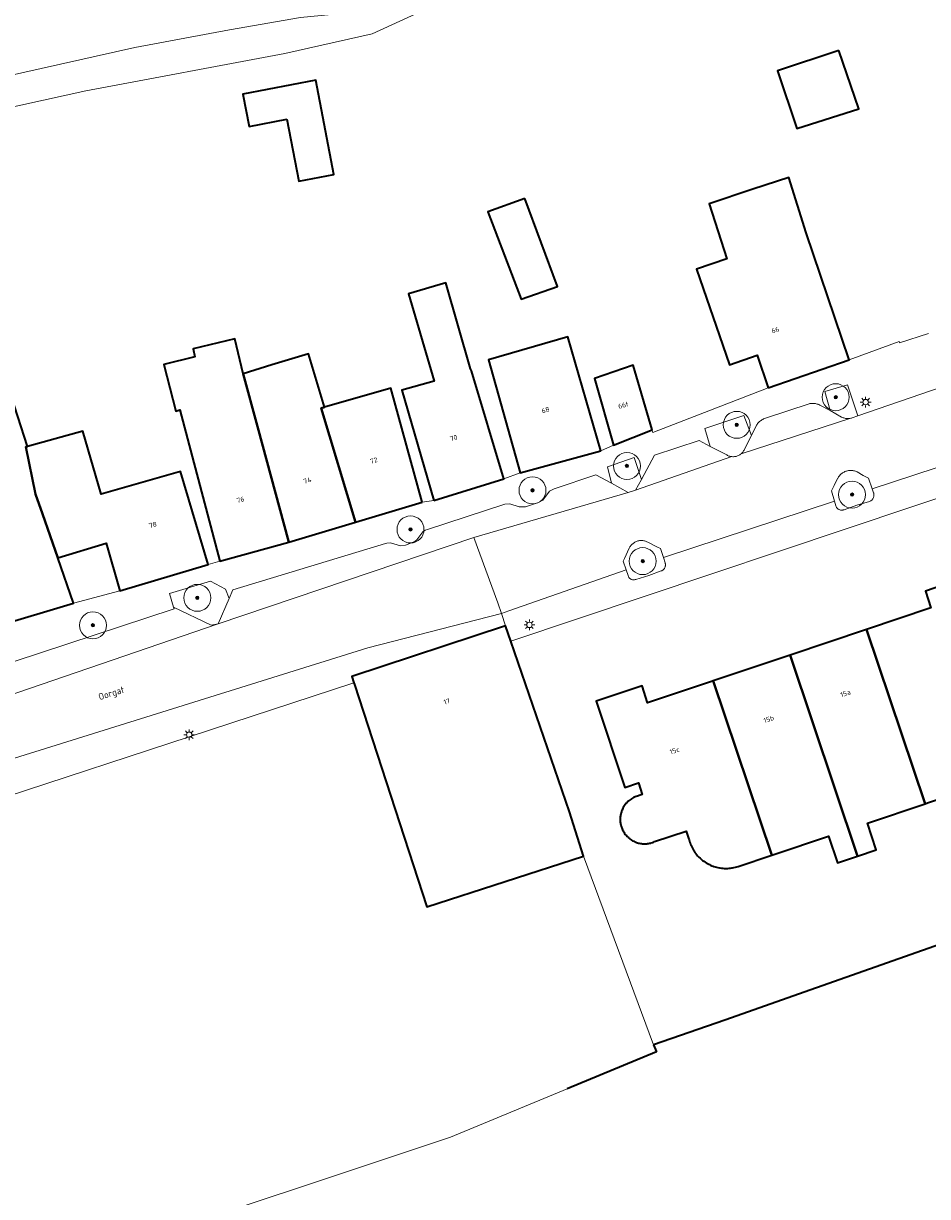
# Model space of a CAD drawing. Header units: metres. Extents: x 131489 to 134032, y 502353 to 503606.
# Tile 43 of 90: x 132842 to 132909, y 502985 to 503072. Entities that reach past the tile are written whole.
import ezdxf
from ezdxf.enums import TextEntityAlignment as Align

# ---------------------------------------------------------------- set-up
doc = ezdxf.new("R2010")
doc.units = ezdxf.units.M
for name, color, linetype, lineweight in [('B-WE-GK-BESCHOEIING-G', 130, 'GK-BESCHOEIING', 35), ('B-WE-GR-BOOM-S', 92, 'Continuous', 25), ('B-WE-GR-GROENVOORZIENING-GV', 80, 'Continuous', 18), ('B-WE-KL-ET_LS_OV_LICHTMAST-S', 190, 'Continuous', 25), ('B-WE-OG-BEBOUWING-GV', 7, 'Continuous', 35), ('B-WE-OG-BEBOUWING-T18', 1, 'Continuous', 18), ('B-WE-OG-TERREIN_ERF-GV', 7, 'Continuous', 18), ('B-WE-OG-TOPOGRAFIE-T18', 1, 'Continuous', 18), ('B-WE-OG-WATER_SLOOT-GV', 120, 'Continuous', 18), ('B-WE-VH-VERHARDING_BETONSTRAATSTEEN-GV', 252, 'Continuous', 18), ('B-WE-VH-VERHARDING_STRAATBAKSTEEN-GV', 252, 'Continuous', 18)]:
    doc.layers.add(name, color=color, linetype=linetype, lineweight=lineweight)
doc.styles.add('NLCS-ISO-M200-T18', font='NLCS-ISO.ttf', dxfattribs={"height": 0.36})
doc.styles.add('NLCS-ISO-M200-T25', font='NLCS-ISO.ttf', dxfattribs={"height": 0.5})
doc.linetypes.add('GK-BESCHOEIING', pattern='A,30,-5,[1,NLCS.SHX,S=1,R=0,X=0,Y=0],-5', length=40)

# ---------------------------------------------------------------- blocks, each defined once
blk = doc.blocks.new('SKL-ET_OV_LICHTMAST-SO')
at = {"color": 0, "linetype": 'ByBlock', "lineweight": 18}
for points in [[(-1.25, 0), (-2, 0)], [(-1.41, 1.41), (-0.88, 0.88)], [(0, 2), (0, 1.25)], [(0.88, 0.88), (1.41, 1.41)], [(2, 0), (1.25, 0)], [(-1.41, -1.41), (-0.88, -0.88)], [(0, -1.25), (0, -2)], [(0.88, -0.88), (1.41, -1.41)]]:
    blk.add_lwpolyline(points, dxfattribs=at)
blk.add_circle((0, 0), 1, dxfattribs=at)
blk = doc.blocks.new('SGR-BOOM_01-SO')
at = {"linetype": 'ByBlock', "lineweight": 18}
h = blk.add_hatch(color=0, dxfattribs=at)
h.dxf.hatch_style = 1
edge = h.paths.add_edge_path()
edge.add_arc((0, 0), 0.25, 0, 360)
at = {"color": 0, "linetype": 'ByBlock', "lineweight": 18}
for radius in [2, 0.25]:
    blk.add_circle((0, 0), radius, dxfattribs=at)

msp = doc.modelspace()

# ---------------------------------------------------------------- linework, layer by layer
at = {"layer": 'B-WE-GK-BESCHOEIING-G', "flags": 128}
for points in [[(132976.284, 503026.749), (132900.358, 503000)], [(132900.358, 503000), (132893.553, 502997.603)], [(132893.553, 502997.603), (132888.273, 502995.77)], [(132888.273, 502995.77), (132888.481, 502995.254)], [(132888.481, 502995.254), (132881.871, 502992.515)]]:
    msp.add_lwpolyline(points, dxfattribs=at)
at = {"layer": 'B-WE-GR-GROENVOORZIENING-GV', "flags": 128}
for points in [[(132901.355, 503042.805), (132902.211, 503042.332), (132902.268, 503042.305), (132902.326, 503042.281), (132902.386, 503042.261), (132902.447, 503042.245), (132902.509, 503042.232), (132902.571, 503042.224), (132902.634, 503042.22), (132902.697, 503042.219), (132902.76, 503042.223), (132902.823, 503042.231), (132902.885, 503042.242), (132902.905, 503042.247), (132902.949, 503042.259), (132902.993, 503042.273), (132903.41, 503042.416), (132902.66, 503044.717), (132900.959, 503044.214)], [(132892.471, 503040.156), (132893.647, 503039.551), (132893.698, 503039.518), (132893.751, 503039.489), (132893.806, 503039.464), (132893.862, 503039.442), (132893.919, 503039.424), (132893.978, 503039.41), (132894.038, 503039.399), (132894.084, 503039.394), (132894.145, 503039.391), (132894.205, 503039.391), (132894.266, 503039.396), (132894.326, 503039.405), (132894.385, 503039.417), (132894.443, 503039.434), (132894.501, 503039.454), (132894.556, 503039.478), (132894.61, 503039.506), (132894.662, 503039.537), (132894.712, 503039.571), (132894.754, 503039.604), (132894.799, 503039.644), (132894.841, 503039.686), (132894.88, 503039.732), (132894.916, 503039.779), (132894.949, 503039.83), (132894.978, 503039.882), (132894.987, 503039.899), (132895.52, 503040.966), (132894.968, 503042.441), (132892.069, 503041.472)], [(132885.138, 503037.424), (132886.391, 503036.741), (132886.939, 503036.915), (132887.368, 503037.703), (132886.832, 503039.319), (132884.842, 503038.644)], [(132904.477, 503037.005), (132904.476, 503037.009), (132904.197, 503037.792), (132903.815, 503038.004), (132903.355, 503038.261), (132903.295, 503038.288), (132903.233, 503038.311), (132903.17, 503038.33), (132903.107, 503038.345), (132903.042, 503038.357), (132902.977, 503038.364), (132902.911, 503038.368), (132902.845, 503038.368), (132902.779, 503038.363), (132902.714, 503038.355), (132902.65, 503038.342), (132902.586, 503038.326), (132902.523, 503038.306), (132902.462, 503038.282), (132902.402, 503038.254), (132902.345, 503038.223), (132902.289, 503038.189), (132902.235, 503038.151), (132902.184, 503038.11), (132902.135, 503038.065), (132902.089, 503038.018), (132902.076, 503038.004), (132902.033, 503037.952), (132901.994, 503037.898), (132901.957, 503037.841), (132901.925, 503037.783), (132901.917, 503037.768), (132901.661, 503037.254), (132901.46, 503036.848), (132901.681, 503036.086), (132901.782, 503035.739), (132901.798, 503035.699), (132901.817, 503035.66), (132901.84, 503035.624), (132901.867, 503035.59), (132901.896, 503035.558), (132901.928, 503035.529), (132901.963, 503035.504), (132901.999, 503035.481), (132902.038, 503035.463), (132902.079, 503035.447), (132902.12, 503035.436), (132902.163, 503035.429), (132902.206, 503035.425), (132902.249, 503035.426), (132902.292, 503035.43), (132902.334, 503035.438), (132902.375, 503035.451), (132902.392, 503035.457), (132903.339, 503035.799), (132904.293, 503036.078), (132904.334, 503036.096), (132904.373, 503036.118), (132904.41, 503036.143), (132904.445, 503036.171), (132904.477, 503036.202), (132904.506, 503036.236), (132904.531, 503036.273), (132904.554, 503036.311), (132904.573, 503036.352), (132904.588, 503036.394), (132904.6, 503036.437), (132904.607, 503036.481), (132904.611, 503036.526), (132904.611, 503036.544), (132904.609, 503036.588), (132904.603, 503036.633), (132904.593, 503036.676), (132904.582, 503036.712)], [(132888.998, 503031.918), (132888.784, 503032.578), (132888.562, 503032.688), (132887.835, 503033.049), (132887.779, 503033.078), (132887.722, 503033.103), (132887.663, 503033.124), (132887.603, 503033.141), (132887.541, 503033.155), (132887.48, 503033.165), (132887.417, 503033.17), (132887.354, 503033.172), (132887.292, 503033.17), (132887.229, 503033.164), (132887.168, 503033.153), (132887.107, 503033.139), (132887.047, 503033.121), (132886.988, 503033.099), (132886.931, 503033.074), (132886.875, 503033.045), (132886.821, 503033.012), (132886.77, 503032.976), (132886.721, 503032.937), (132886.675, 503032.895), (132886.631, 503032.85), (132886.591, 503032.802), (132886.553, 503032.752), (132886.519, 503032.699), (132886.488, 503032.645), (132886.468, 503032.604), (132886.109, 503031.833), (132886.017, 503031.635), (132886.235, 503031), (132886.377, 503030.587), (132886.386, 503030.548), (132886.4, 503030.51), (132886.416, 503030.473), (132886.437, 503030.438), (132886.461, 503030.406), (132886.488, 503030.375), (132886.517, 503030.348), (132886.55, 503030.324), (132886.584, 503030.303), (132886.621, 503030.286), (132886.659, 503030.272), (132886.698, 503030.262), (132886.738, 503030.256), (132886.778, 503030.254), (132886.818, 503030.256), (132886.858, 503030.262), (132886.897, 503030.272), (132886.935, 503030.286), (132886.947, 503030.291), (132887.914, 503030.575), (132888.835, 503030.916), (132888.876, 503030.933), (132888.914, 503030.954), (132888.951, 503030.978), (132888.986, 503031.005), (132889.017, 503031.035), (132889.046, 503031.068), (132889.072, 503031.104), (132889.095, 503031.141), (132889.113, 503031.181), (132889.129, 503031.222), (132889.14, 503031.265), (132889.148, 503031.308), (132889.151, 503031.352), (132889.151, 503031.396), (132889.146, 503031.439), (132889.138, 503031.482), (132889.128, 503031.518)], [(132852.671, 503028.24), (132855.458, 503026.9), (132855.985, 503026.999), (132856.792, 503028.88), (132856.514, 503029.569), (132855.413, 503030.15), (132852.374, 503029.24)]]:
    msp.add_lwpolyline(points, close=True, dxfattribs=at)
at = {"layer": 'B-WE-OG-BEBOUWING-GV', "flags": 128}
for points in [[(132902.015, 503069.525), (132897.456, 503068.011), (132898.9, 503063.737), (132903.501, 503065.188)], [(132861.07, 503064.423), (132861.955, 503059.827), (132864.567, 503060.329), (132863.221, 503067.322), (132857.82, 503066.282), (132858.282, 503063.886)], [(132896.779, 503044.498), (132902.778, 503046.567), (132899.595, 503055.985), (132898.305, 503060.107), (132895.639, 503059.223), (132892.391, 503058.144), (132893.695, 503054.07), (132891.461, 503053.299), (132893.909, 503046.205), (132895.947, 503046.908)], [(132878.712, 503058.545), (132875.981, 503057.556), (132878.448, 503051.083), (132881.145, 503052.018)], [(132871.981, 503036.153), (132877.16, 503037.738), (132874.762, 503045.766), (132874.689, 503045.904), (132872.862, 503052.285), (132870.091, 503051.466), (132871.998, 503044.993), (132869.598, 503044.321)], [(132858.893, 503041.642), (132857.831, 503045.538), (132857.212, 503048.137), (132854.129, 503047.401), (132854.248, 503046.789), (132851.953, 503046.222), (132852.848, 503042.756), (132853.148, 503042.856), (132856.115, 503031.632), (132861.216, 503033.042)], [(132884.346, 503039.819), (132881.922, 503048.291), (132876.039, 503046.571), (132878.366, 503038.198)], [(132863.63, 503042.991), (132863.872, 503043.064), (132862.687, 503047.024), (132859.971, 503046.193), (132857.831, 503045.538), (132858.893, 503041.642), (132861.216, 503033.042), (132866.167, 503034.526)], [(132888.165, 503041.371), (132886.759, 503046.181), (132883.884, 503045.201), (132885.305, 503040.247)], [(132844.083, 503031.9), (132842.949, 503035.154), (132842.443, 503036.607), (132841.731, 503040.118), (132841.849, 503040.151), (132840.414, 503044.608), (132837.25, 503043.557), (132837.951, 503041.473), (132839.282, 503037.205), (132836.472, 503036.356), (132839.366, 503026.774), (132845.254, 503028.539)], [(132871.119, 503036.01), (132868.783, 503044.48), (132863.872, 503043.064), (132863.63, 503042.991), (132866.167, 503034.526)], [(132844.083, 503031.9), (132847.667, 503032.966), (132848.701, 503029.446), (132855.241, 503031.389), (132853.176, 503038.3), (132847.299, 503036.601), (132845.946, 503041.282), (132841.849, 503040.151), (132841.731, 503040.118), (132842.443, 503036.607), (132842.949, 503035.154)], [(132866.054, 503022.628), (132866.095, 503022.501), (132871.455, 503006.013), (132883.079, 503009.754), (132882.043, 503013.042), (132877.687, 503025.722), (132877.297, 503026.857), (132865.903, 503023.092)], [(132904.058, 503026.576), (132898.387, 503024.677), (132903.387, 503009.767), (132904.782, 503010.236), (132904.139, 503012.218), (132908.405, 503013.654)], [(132903.387, 503009.767), (132898.387, 503024.677), (132898.325, 503024.656), (132892.689, 503022.768), (132897.03, 503009.837), (132897.19, 503009.891), (132901.235, 503011.245), (132901.905, 503009.268)], [(132892.689, 503022.768), (132892.627, 503022.747), (132887.81, 503021.134), (132887.433, 503022.389), (132884.002, 503021.248), (132886.126, 503014.868), (132887.141, 503015.206), (132887.432, 503014.333), (132887.195, 503014.254), (132887.152, 503014.243), (132887.07, 503014.22), (132886.988, 503014.193), (132886.908, 503014.162), (132886.858, 503014.141), (132886.783, 503014.105), (132886.711, 503014.066), (132886.64, 503014.024), (132886.606, 503014.002), (132886.534, 503013.952), (132886.465, 503013.899), (132886.398, 503013.843), (132886.368, 503013.816), (132886.306, 503013.754), (132886.246, 503013.691), (132886.19, 503013.624), (132886.16, 503013.586), (132886.111, 503013.517), (132886.065, 503013.447), (132886.022, 503013.374), (132886, 503013.334), (132885.962, 503013.258), (132885.928, 503013.18), (132885.897, 503013.1), (132885.882, 503013.055), (132885.857, 503012.974), (132885.836, 503012.891), (132885.819, 503012.808), (132885.811, 503012.757), (132885.8, 503012.674), (132885.794, 503012.591), (132885.792, 503012.508), (132885.792, 503012.476), (132885.792, 503012.448), (132885.795, 503012.367), (132885.803, 503012.287), (132885.814, 503012.207), (132885.822, 503012.163), (132885.839, 503012.079), (132885.861, 503011.996), (132885.886, 503011.914), (132885.904, 503011.863), (132885.934, 503011.786), (132885.968, 503011.711), (132886.006, 503011.638), (132886.036, 503011.582), (132886.078, 503011.514), (132886.122, 503011.448), (132886.17, 503011.384), (132886.195, 503011.352), (132886.252, 503011.286), (132886.311, 503011.223), (132886.373, 503011.162), (132886.415, 503011.124), (132886.478, 503011.072), (132886.543, 503011.023), (132886.611, 503010.977), (132886.642, 503010.957), (132886.718, 503010.912), (132886.797, 503010.871), (132886.877, 503010.833), (132886.908, 503010.82), (132886.991, 503010.788), (132887.076, 503010.76), (132887.162, 503010.736), (132887.203, 503010.726), (132887.288, 503010.71), (132887.374, 503010.697), (132887.46, 503010.688), (132887.52, 503010.684), (132887.6, 503010.682), (132887.681, 503010.684), (132887.761, 503010.69), (132887.813, 503010.695), (132887.896, 503010.706), (132887.978, 503010.722), (132888.059, 503010.741), (132888.095, 503010.751), (132888.179, 503010.778), (132888.262, 503010.808), (132888.343, 503010.842), (132890.683, 503011.618), (132890.888, 503011.026), (132890.901, 503010.975), (132890.928, 503010.875), (132890.96, 503010.776), (132890.996, 503010.678), (132891.035, 503010.581), (132891.049, 503010.548), (132891.095, 503010.45), (132891.145, 503010.354), (132891.198, 503010.259), (132891.254, 503010.167), (132891.277, 503010.131), (132891.338, 503010.043), (132891.401, 503009.958), (132891.468, 503009.874), (132891.538, 503009.794), (132891.559, 503009.771), (132891.635, 503009.692), (132891.714, 503009.616), (132891.795, 503009.543), (132891.879, 503009.473), (132891.908, 503009.45), (132891.995, 503009.386), (132892.084, 503009.325), (132892.176, 503009.267), (132892.269, 503009.213), (132892.314, 503009.189), (132892.407, 503009.141), (132892.502, 503009.098), (132892.598, 503009.057), (132892.696, 503009.021), (132892.729, 503009.01), (132892.833, 503008.977), (132892.937, 503008.948), (132893.043, 503008.922), (132893.149, 503008.901), (132893.187, 503008.895), (132893.294, 503008.879), (132893.401, 503008.868), (132893.508, 503008.861), (132893.616, 503008.858), (132893.651, 503008.858), (132893.666, 503008.858), (132893.771, 503008.86), (132893.875, 503008.867), (132893.979, 503008.877), (132894.083, 503008.892), (132894.128, 503008.899), (132894.232, 503008.92), (132894.335, 503008.943), (132894.437, 503008.971), (132894.538, 503009.003), (132897.03, 503009.837)]]:
    msp.add_lwpolyline(points, close=True, dxfattribs=at)
msp.add_lwpolyline([(132911.803, 503030.59), (132908.438, 503029.429), (132908.84, 503028.178), (132904.058, 503026.576), (132908.405, 503013.654), (132908.585, 503013.715), (132911.195, 503014.594)], dxfattribs=at)
at = {"layer": 'B-WE-OG-TERREIN_ERF-GV', "flags": 128}
for points in [[(133060.453, 503091.044), (133000, 503069.13), (132992.204, 503066.304), (132936.994, 503045.925), (132929.551, 503043.244), (132912.51, 503037.384), (132877.687, 503025.722), (132882.043, 503013.042), (132883.079, 503009.754), (132888.273, 502995.77), (132893.553, 502997.603), (132900.358, 503000), (132976.284, 503026.749), (133000, 503035.066), (133013.113, 503039.665), (133049.827, 503052.754)], [(132830.382, 503065.374), (132849.79, 503069.735), (132856.81, 503071.054), (132862.087, 503071.97), (132864.396, 503072.184), (132863.946, 503073.467), (132861.447, 503079.759), (132860.859, 503081.095), (132848.645, 503076.052), (132848.444, 503078.755), (132841.079, 503078.315)], [(132882.888, 503077.882), (132867.39, 503070.746), (132860.914, 503069.301), (132846.157, 503066.522), (132822.04, 503061.199)], [(132840.414, 503044.608), (132841.849, 503040.151), (132845.946, 503041.282), (132847.299, 503036.601), (132853.176, 503038.3), (132855.241, 503031.389), (132856.115, 503031.632), (132853.148, 503042.856), (132852.848, 503042.756), (132851.953, 503046.222), (132854.248, 503046.789), (132854.129, 503047.401), (132857.212, 503048.137), (132857.831, 503045.538), (132859.971, 503046.193), (132862.687, 503047.024), (132863.872, 503043.064), (132868.783, 503044.48), (132871.119, 503036.01), (132871.981, 503036.153), (132869.598, 503044.321), (132871.998, 503044.993), (132870.091, 503051.466), (132872.862, 503052.285), (132874.689, 503045.904), (132874.762, 503045.766), (132877.16, 503037.738), (132878.366, 503038.198), (132876.039, 503046.571), (132881.922, 503048.291), (132884.346, 503039.819), (132885.305, 503040.247), (132883.884, 503045.201), (132886.759, 503046.181), (132888.165, 503041.371), (132888.217, 503041.194), (132896.779, 503044.498), (132895.947, 503046.908), (132893.909, 503046.205), (132891.461, 503053.299), (132893.695, 503054.07), (132892.391, 503058.144), (132895.639, 503059.223), (132898.305, 503060.107), (132899.595, 503055.985), (132902.778, 503046.567), (132906.475, 503047.928), (132906.509, 503047.824), (132908.652, 503048.524)], [(132911.195, 503014.594), (132908.585, 503013.715), (132908.405, 503013.654), (132904.139, 503012.218), (132904.782, 503010.236), (132903.387, 503009.767), (132901.905, 503009.268), (132901.235, 503011.245), (132897.19, 503009.891), (132897.03, 503009.837), (132894.538, 503009.003), (132894.437, 503008.971), (132894.335, 503008.943), (132894.232, 503008.92), (132894.128, 503008.899), (132894.083, 503008.892), (132893.979, 503008.877), (132893.875, 503008.867), (132893.771, 503008.86), (132893.666, 503008.858), (132893.651, 503008.858), (132893.616, 503008.858), (132893.508, 503008.861), (132893.401, 503008.868), (132893.294, 503008.879), (132893.187, 503008.895), (132893.149, 503008.901), (132893.043, 503008.922), (132892.937, 503008.948), (132892.833, 503008.977), (132892.729, 503009.01), (132892.696, 503009.021), (132892.598, 503009.057), (132892.502, 503009.098), (132892.407, 503009.141), (132892.314, 503009.189), (132892.269, 503009.213), (132892.176, 503009.267), (132892.084, 503009.325), (132891.995, 503009.386), (132891.908, 503009.45), (132891.879, 503009.473), (132891.795, 503009.543), (132891.714, 503009.616), (132891.635, 503009.692), (132891.559, 503009.771), (132891.538, 503009.794), (132891.468, 503009.874), (132891.401, 503009.958), (132891.338, 503010.043), (132891.277, 503010.131), (132891.254, 503010.167), (132891.198, 503010.259), (132891.145, 503010.354), (132891.095, 503010.45), (132891.049, 503010.548), (132891.035, 503010.581), (132890.996, 503010.678), (132890.96, 503010.776), (132890.928, 503010.875), (132890.901, 503010.975), (132890.888, 503011.026), (132890.683, 503011.618), (132888.343, 503010.842), (132888.262, 503010.808), (132888.179, 503010.778), (132888.095, 503010.751), (132888.059, 503010.741), (132887.978, 503010.722), (132887.896, 503010.706), (132887.813, 503010.695), (132887.761, 503010.69), (132887.681, 503010.684), (132887.6, 503010.682), (132887.52, 503010.684), (132887.46, 503010.688), (132887.374, 503010.697), (132887.288, 503010.71), (132887.203, 503010.726), (132887.162, 503010.736), (132887.076, 503010.76), (132886.991, 503010.788), (132886.908, 503010.82), (132886.877, 503010.833), (132886.797, 503010.871), (132886.718, 503010.912), (132886.642, 503010.957), (132886.611, 503010.977), (132886.543, 503011.023), (132886.478, 503011.072), (132886.415, 503011.124), (132886.373, 503011.162), (132886.311, 503011.223), (132886.252, 503011.286), (132886.195, 503011.352), (132886.17, 503011.384), (132886.122, 503011.448), (132886.078, 503011.514), (132886.036, 503011.582), (132886.006, 503011.638), (132885.968, 503011.711), (132885.934, 503011.786), (132885.904, 503011.863), (132885.886, 503011.914), (132885.861, 503011.996), (132885.839, 503012.079), (132885.822, 503012.163), (132885.814, 503012.207), (132885.803, 503012.287), (132885.795, 503012.367), (132885.792, 503012.448), (132885.792, 503012.476), (132885.792, 503012.508), (132885.794, 503012.591), (132885.8, 503012.674), (132885.811, 503012.757), (132885.819, 503012.808), (132885.836, 503012.891), (132885.857, 503012.974), (132885.882, 503013.055), (132885.897, 503013.1), (132885.928, 503013.18), (132885.962, 503013.258), (132886, 503013.334), (132886.022, 503013.374), (132886.065, 503013.447), (132886.111, 503013.517), (132886.16, 503013.586), (132886.19, 503013.624), (132886.246, 503013.691), (132886.306, 503013.754), (132886.368, 503013.816), (132886.398, 503013.843), (132886.465, 503013.899), (132886.534, 503013.952), (132886.606, 503014.002), (132886.64, 503014.024), (132886.711, 503014.066), (132886.783, 503014.105), (132886.858, 503014.141), (132886.908, 503014.162), (132886.988, 503014.193), (132887.07, 503014.22), (132887.152, 503014.243), (132887.195, 503014.254), (132887.432, 503014.333), (132887.141, 503015.206), (132886.126, 503014.868), (132884.002, 503021.248), (132887.433, 503022.389), (132887.81, 503021.134), (132892.627, 503022.747), (132892.689, 503022.768), (132898.325, 503024.656), (132898.387, 503024.677), (132904.058, 503026.576), (132908.84, 503028.178), (132908.438, 503029.429), (132911.803, 503030.59)], [(132848.039, 502980.538), (132873.199, 502988.932), (132881.871, 502992.515), (132888.481, 502995.254), (132888.273, 502995.77), (132883.079, 503009.754), (132871.455, 503006.013), (132866.095, 503022.501), (132866.054, 503022.628), (132828.024, 503010.172), (132828.991, 503009.903), (132815.21, 503005.23), (132814.916, 503005.13), (132814.674, 503005.045), (132800.397, 503000), (132777.125, 502991.775), (132773.001, 502990.256), (132750.852, 502980.967)]]:
    msp.add_lwpolyline(points, dxfattribs=at)
for points in [[(132897.456, 503068.011), (132902.015, 503069.525), (132903.501, 503065.188), (132898.9, 503063.737)], [(132861.955, 503059.827), (132861.07, 503064.423), (132858.282, 503063.886), (132857.82, 503066.282), (132863.221, 503067.322), (132864.567, 503060.329)], [(132875.981, 503057.556), (132878.712, 503058.545), (132881.145, 503052.018), (132878.448, 503051.083)], [(132844.083, 503031.9), (132845.254, 503028.539), (132848.701, 503029.446), (132847.667, 503032.966)]]:
    msp.add_lwpolyline(points, close=True, dxfattribs=at)
at = {"layer": 'B-WE-OG-WATER_SLOOT-GV', "flags": 128}
for points in [[(132822.04, 503061.199), (132846.157, 503066.522), (132860.914, 503069.301), (132867.39, 503070.746), (132882.888, 503077.882)], [(132862.087, 503071.97), (132856.81, 503071.054), (132849.79, 503069.735), (132830.382, 503065.374)], [(133049.827, 503052.754), (133013.113, 503039.665), (133000, 503035.066), (132976.284, 503026.749), (132900.358, 503000), (132893.553, 502997.603), (132888.273, 502995.77), (132888.481, 502995.254), (132881.871, 502992.515), (132873.199, 502988.932), (132848.039, 502980.538)]]:
    msp.add_lwpolyline(points, dxfattribs=at)
at = {"layer": 'B-WE-VH-VERHARDING_BETONSTRAATSTEEN-GV', "flags": 128}
for points in [[(132852.671, 503028.24), (132852.71, 503028.106), (132836.921, 503022.907), (132825.639, 503019.02), (132812.101, 503014.277), (132811.883, 503014.255), (132811.134, 503014.374), (132810.929, 503014.347), (132799.224, 503010.228), (132797.557, 503006.97), (132855.985, 503026.999), (132855.458, 503026.9)], [(132866.054, 503022.628), (132865.903, 503023.092), (132877.297, 503026.857), (132876.987, 503027.771), (132867.089, 503025.204), (132824.791, 503012.026), (132824.456, 503011.906), (132828.024, 503010.172)]]:
    msp.add_lwpolyline(points, close=True, dxfattribs=at)
at = {"layer": 'B-WE-VH-VERHARDING_STRAATBAKSTEEN-GV', "flags": 128}
for points in [[(132908.652, 503048.524), (132906.509, 503047.824), (132906.475, 503047.928), (132902.778, 503046.567), (132896.779, 503044.498), (132888.217, 503041.194), (132888.165, 503041.371), (132885.305, 503040.247), (132884.346, 503039.819), (132878.366, 503038.198), (132877.16, 503037.738), (132871.981, 503036.153), (132871.119, 503036.01), (132866.167, 503034.526), (132861.216, 503033.042), (132856.115, 503031.632), (132855.241, 503031.389), (132848.701, 503029.446), (132845.254, 503028.539), (132839.366, 503026.774)], [(132836.921, 503022.907), (132852.71, 503028.106), (132852.671, 503028.24), (132852.374, 503029.24), (132855.413, 503030.15), (132856.514, 503029.569), (132856.792, 503028.88), (132857.062, 503029.51), (132868.379, 503032.963), (132868.486, 503032.976), (132868.771, 503033.01), (132869.5, 503032.776), (132869.881, 503032.835), (132870.561, 503033.106), (132870.72, 503033.237), (132871.148, 503033.806), (132871.32, 503033.937), (132871.327, 503033.942), (132871.516, 503034.003), (132877.236, 503035.859), (132877.613, 503035.906), (132878.301, 503035.681), (132878.764, 503035.68), (132879.735, 503035.998), (132880.063, 503036.177), (132880.563, 503036.839), (132880.886, 503037.019), (132883.991, 503038.049), (132885.138, 503037.424), (132884.842, 503038.644), (132886.832, 503039.319), (132887.368, 503037.703), (132888.344, 503039.499), (132891.644, 503040.581), (132892.471, 503040.156), (132892.069, 503041.472), (132894.968, 503042.441), (132895.52, 503040.966), (132895.902, 503041.733), (132895.94, 503041.788), (132895.983, 503041.844), (132896.03, 503041.898), (132896.079, 503041.949), (132896.131, 503041.997), (132896.186, 503042.042), (132896.243, 503042.083), (132896.303, 503042.122), (132896.365, 503042.157), (132896.428, 503042.189), (132896.493, 503042.217), (132896.56, 503042.241), (132899.813, 503043.316), (132899.858, 503043.325), (132899.927, 503043.335), (132899.997, 503043.341), (132900.066, 503043.343), (132900.126, 503043.341), (132900.196, 503043.336), (132900.265, 503043.326), (132900.334, 503043.313), (132900.402, 503043.296), (132900.469, 503043.275), (132900.534, 503043.25), (132900.598, 503043.221), (132900.66, 503043.189), (132901.355, 503042.805), (132900.959, 503044.214), (132902.66, 503044.717), (132903.41, 503042.416), (132909.589, 503044.546)], [(132909.589, 503044.546), (132903.41, 503042.416), (132902.993, 503042.273), (132902.949, 503042.259), (132902.905, 503042.247), (132894.754, 503039.604), (132894.712, 503039.571), (132894.662, 503039.537), (132894.61, 503039.506), (132894.556, 503039.478), (132894.501, 503039.454), (132894.443, 503039.434), (132894.385, 503039.417), (132894.326, 503039.405), (132894.266, 503039.396), (132894.205, 503039.391), (132894.145, 503039.391), (132894.084, 503039.394), (132886.939, 503036.915), (132886.391, 503036.741), (132874.939, 503033.388), (132876.713, 503028.558), (132876.987, 503027.771), (132877.538, 503027.964), (132886.235, 503031), (132886.017, 503031.635), (132886.109, 503031.833), (132886.468, 503032.604), (132886.488, 503032.645), (132886.519, 503032.699), (132886.553, 503032.752), (132886.591, 503032.802), (132886.631, 503032.85), (132886.675, 503032.895), (132886.721, 503032.937), (132886.77, 503032.976), (132886.821, 503033.012), (132886.875, 503033.045), (132886.931, 503033.074), (132886.988, 503033.099), (132887.047, 503033.121), (132887.107, 503033.139), (132887.168, 503033.153), (132887.229, 503033.164), (132887.292, 503033.17), (132887.354, 503033.172), (132887.417, 503033.17), (132887.48, 503033.165), (132887.541, 503033.155), (132887.603, 503033.141), (132887.663, 503033.124), (132887.722, 503033.103), (132887.779, 503033.078), (132887.835, 503033.049), (132888.562, 503032.688), (132888.784, 503032.578), (132888.998, 503031.918), (132901.681, 503036.086), (132901.46, 503036.848), (132901.661, 503037.254), (132901.917, 503037.768), (132901.925, 503037.783), (132901.957, 503037.841), (132901.994, 503037.898), (132902.033, 503037.952), (132902.076, 503038.004), (132902.089, 503038.018), (132902.135, 503038.065), (132902.184, 503038.11), (132902.235, 503038.151), (132902.289, 503038.189), (132902.345, 503038.223), (132902.402, 503038.254), (132902.462, 503038.282), (132902.523, 503038.306), (132902.586, 503038.326), (132902.65, 503038.342), (132902.714, 503038.355), (132902.779, 503038.363), (132902.845, 503038.368), (132902.911, 503038.368), (132902.977, 503038.364), (132903.042, 503038.357), (132903.107, 503038.345), (132903.17, 503038.33), (132903.233, 503038.311), (132903.295, 503038.288), (132903.355, 503038.261), (132903.815, 503038.004), (132904.197, 503037.792), (132904.476, 503037.009), (132904.477, 503037.005), (132928.062, 503044.756)], [(132928.062, 503044.756), (132904.477, 503037.005), (132904.582, 503036.712), (132904.593, 503036.676), (132904.603, 503036.633), (132904.609, 503036.588), (132904.611, 503036.544), (132904.611, 503036.526), (132904.607, 503036.481), (132904.6, 503036.437), (132904.588, 503036.394), (132904.573, 503036.352), (132904.554, 503036.311), (132904.531, 503036.273), (132904.506, 503036.236), (132904.477, 503036.202), (132904.445, 503036.171), (132904.41, 503036.143), (132904.373, 503036.118), (132904.334, 503036.096), (132904.293, 503036.078), (132903.339, 503035.799), (132902.392, 503035.457), (132902.375, 503035.451), (132902.334, 503035.438), (132902.292, 503035.43), (132902.249, 503035.426), (132902.206, 503035.425), (132902.163, 503035.429), (132902.12, 503035.436), (132902.079, 503035.447), (132902.038, 503035.463), (132901.999, 503035.481), (132901.963, 503035.504), (132901.928, 503035.529), (132901.896, 503035.558), (132901.867, 503035.59), (132901.84, 503035.624), (132901.817, 503035.66), (132901.798, 503035.699), (132901.782, 503035.739), (132901.681, 503036.086), (132888.998, 503031.918), (132889.128, 503031.518), (132889.138, 503031.482), (132889.146, 503031.439), (132889.151, 503031.396), (132889.151, 503031.352), (132889.148, 503031.308), (132889.14, 503031.265), (132889.129, 503031.222), (132889.113, 503031.181), (132889.095, 503031.141), (132889.072, 503031.104), (132889.046, 503031.068), (132889.017, 503031.035), (132888.986, 503031.005), (132888.951, 503030.978), (132888.914, 503030.954), (132888.876, 503030.933), (132888.835, 503030.916), (132887.914, 503030.575), (132886.947, 503030.291), (132886.935, 503030.286), (132886.897, 503030.272), (132886.858, 503030.262), (132886.818, 503030.256), (132886.778, 503030.254), (132886.738, 503030.256), (132886.698, 503030.262), (132886.659, 503030.272), (132886.621, 503030.286), (132886.584, 503030.303), (132886.55, 503030.324), (132886.517, 503030.348), (132886.488, 503030.375), (132886.461, 503030.406), (132886.437, 503030.438), (132886.416, 503030.473), (132886.4, 503030.51), (132886.386, 503030.548), (132886.377, 503030.587), (132886.235, 503031), (132877.538, 503027.964), (132876.987, 503027.771), (132877.297, 503026.857), (132877.687, 503025.722), (132912.51, 503037.384)]]:
    msp.add_lwpolyline(points, dxfattribs=at)
for points in [[(132901.355, 503042.805), (132900.66, 503043.189), (132900.598, 503043.221), (132900.534, 503043.25), (132900.469, 503043.275), (132900.402, 503043.296), (132900.334, 503043.313), (132900.265, 503043.326), (132900.196, 503043.336), (132900.126, 503043.341), (132900.066, 503043.343), (132899.997, 503043.341), (132899.927, 503043.335), (132899.858, 503043.325), (132899.813, 503043.316), (132896.56, 503042.241), (132896.493, 503042.217), (132896.428, 503042.189), (132896.365, 503042.157), (132896.303, 503042.122), (132896.243, 503042.083), (132896.186, 503042.042), (132896.131, 503041.997), (132896.079, 503041.949), (132896.03, 503041.898), (132895.983, 503041.844), (132895.94, 503041.788), (132895.902, 503041.733), (132895.52, 503040.966), (132894.987, 503039.899), (132894.978, 503039.882), (132894.949, 503039.83), (132894.916, 503039.779), (132894.88, 503039.732), (132894.841, 503039.686), (132894.799, 503039.644), (132894.754, 503039.604), (132902.905, 503042.247), (132902.885, 503042.242), (132902.823, 503042.231), (132902.76, 503042.223), (132902.697, 503042.219), (132902.634, 503042.22), (132902.571, 503042.224), (132902.509, 503042.232), (132902.447, 503042.245), (132902.386, 503042.261), (132902.326, 503042.281), (132902.268, 503042.305), (132902.211, 503042.332)], [(132892.471, 503040.156), (132891.644, 503040.581), (132888.344, 503039.499), (132887.368, 503037.703), (132886.939, 503036.915), (132894.084, 503039.394), (132894.038, 503039.399), (132893.978, 503039.41), (132893.919, 503039.424), (132893.862, 503039.442), (132893.806, 503039.464), (132893.751, 503039.489), (132893.698, 503039.518), (132893.647, 503039.551)], [(132885.138, 503037.424), (132883.991, 503038.049), (132880.886, 503037.019), (132880.563, 503036.839), (132880.063, 503036.177), (132879.735, 503035.998), (132878.764, 503035.68), (132878.301, 503035.681), (132877.613, 503035.906), (132877.236, 503035.859), (132871.516, 503034.003), (132871.327, 503033.942), (132871.32, 503033.937), (132871.148, 503033.806), (132870.72, 503033.237), (132870.561, 503033.106), (132869.881, 503032.835), (132869.5, 503032.776), (132868.771, 503033.01), (132868.486, 503032.976), (132868.379, 503032.963), (132857.062, 503029.51), (132856.792, 503028.88), (132855.985, 503026.999), (132874.939, 503033.388), (132886.391, 503036.741)], [(132824.456, 503011.906), (132824.791, 503012.026), (132867.089, 503025.204), (132876.987, 503027.771), (132876.713, 503028.558), (132874.939, 503033.388), (132855.985, 503026.999), (132797.557, 503006.97), (132794.712, 503005.983), (132794.592, 503005.941), (132778.478, 503000.23), (132777.847, 503000), (132768.638, 502996.65), (132753.475, 502990.306), (132750.771, 502989.132), (132752.918, 502984.553), (132776.039, 502994.134), (132791.184, 503000), (132813.64, 503008.036)]]:
    msp.add_lwpolyline(points, close=True, dxfattribs=at)

# ---------------------------------------------------------------- block references
at = {"layer": 'B-WE-GR-BOOM-S', "xscale": 0.5, "yscale": 0.5, "zscale": 0.5}
for p in [(132901.777, 503043.803), (132894.438, 503041.753), (132886.295, 503038.703), (132879.292, 503036.896), (132902.986, 503036.578), (132870.245, 503033.994), (132887.463, 503031.645), (132854.433, 503028.923), (132846.693, 503026.886)]:
    msp.add_blockref('SGR-BOOM_01-SO', p, dxfattribs=at)
at = {"layer": 'B-WE-KL-ET_LS_OV_LICHTMAST-S', "xscale": 0.2, "yscale": 0.2, "zscale": 0.2}
for p in [(132903.995, 503043.438), (132879.065, 503026.92), (132853.834, 503018.767)]:
    msp.add_blockref('SKL-ET_OV_LICHTMAST-SO', p, dxfattribs=at)

# ---------------------------------------------------------------- texts
at = {"layer": 'B-WE-OG-BEBOUWING-T18', "style": 'NLCS-ISO-M200-T18'}
for s, rotation, p in [('66', 18.4, (132897.297, 503048.787)), ('66t', 16.3, (132886.025, 503043.214)), ('68', 16, (132880.257, 503042.854)), ('70', 16.5, (132873.438, 503040.782)), ('72', 16.7, (132867.523, 503039.108)), ('74', 16.7, (132862.595, 503037.631)), ('76', 14.9, (132857.636, 503036.201)), ('78', 16.5, (132851.131, 503034.341)), ('15a', 18.5, (132902.501, 503021.836)), ('17', 18, (132872.944, 503021.236)), ('15b', 18.5, (132896.811, 503019.93)), ('15c', 18.5, (132889.824, 503017.59))]:
    msp.add_text(s, height=0.36, rotation=rotation, dxfattribs=at).set_placement(p, align=Align.MIDDLE)
at = {"layer": 'B-WE-OG-TOPOGRAFIE-T18', "style": 'NLCS-ISO-M200-T25'}
msp.add_text('Oorgat', height=0.5, rotation=17.2, dxfattribs=at).set_placement((132848.079, 503021.784), align=Align.MIDDLE)

doc.saveas('drawing.dxf')
